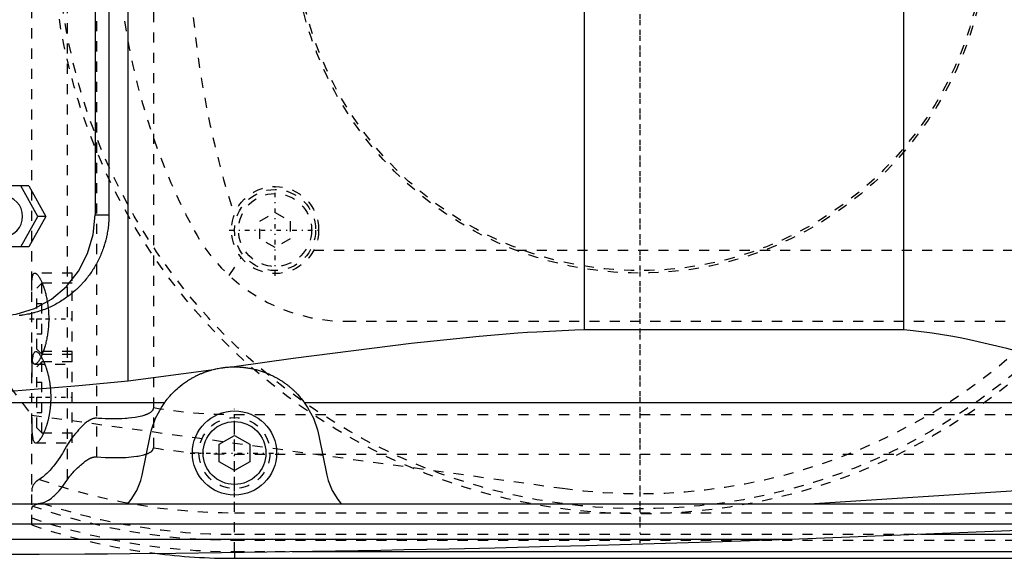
# Model space of a CAD drawing. Extents: x -502 to 139, y -105 to 105.
# Tile 8 of 13: x -261 to -164, y -62 to -9. Entities that reach past the tile are written whole.
import ezdxf

# ---------------------------------------------------------------- set-up
doc = ezdxf.new("R2010")
doc.units = 0
doc.linetypes.add('CENTER', pattern=[1.5, 0.45, -0.5, 0.05, -0.5])
doc.linetypes.add('DASHED', pattern=[2, 1, -1])
for name, color, linetype in [('AM_0', 7, 'CONTINUOUS'), ('AM_3', 7, 'DASHED'), ('AM_7', 7, 'CENTER')]:
    doc.layers.add(name, color=color, linetype=linetype)

msp = doc.modelspace()

# ---------------------------------------------------------------- linework, layer by layer
at = {"layer": 'AM_0', "color": 7, "linetype": 'CONTINUOUS'}
for p, q in [((-250.5, -44.917), (-250.5, 44.917)), ((-205.5, -39.86), (-205.5, 39.86)), ((-174, -39.86), (-174, 39.86)), ((-253.748, 28.5), (-253.748, -28.5)), ((-252.38, 28.5), (-252.38, -28.5)), ((-260.285, -25.65), (-264.408, -25.65)), ((-259.389, -28.65), (-261.062, -25.65)), ((-260.285, -25.65), (-258.612, -28.65)), ((-261.062, -31.65), (-259.389, -28.65)), ((-258.612, -28.65), (-260.285, -31.65)), ((-258.612, -28.65), (-259.389, -28.65)), ((-253.748, -28.5), (-252.38, -28.5)), ((-260.285, -31.65), (-264.408, -31.65)), ((-174, -39.86), (-205.5, -39.86)), ((-242.284, -43.813), (-250.5, -44.917)), ((-279.157, -47), (-246.874, -47)), ((-233.126, -47), (-142.188, -47)), ((-249.12, -54.195), (-248.33, -50.306)), ((-241.5, -51.134), (-240, -50.268)), ((-240, -50.268), (-238.5, -51.134)), ((-231.67, -50.306), (-230.88, -54.195)), ((-241.5, -52.866), (-241.5, -51.134)), ((-238.5, -51.134), (-238.5, -52.866)), ((-240, -53.732), (-241.5, -52.866)), ((-238.5, -52.866), (-240, -53.732)), ((-183.323, -57), (-160, -55.5)), ((-394.399, -57), (-142.934, -57)), ((-362.758, -59), (-152.303, -59)), ((-185.14, -60.5), (-160, -59.5)), ((-172.313, -60.021), (-90, -60.021)), ((-331.043, -60.5), (-185.14, -60.5)), ((-240, -61.811), (-240, -62.388)), ((-234.304, -61.724), (-90, -61.724)), ((-240, -62.388), (-90, -62.388))]:
    msp.add_line(p, q, dxfattribs=at)
for points in [[(-262.821, -30.65), (-262.444, -30.612), (-262.082, -30.498), (-261.748, -30.313), (-261.455, -30.064), (-261.215, -29.761), (-261.036, -29.415), (-260.926, -29.04), (-260.889, -28.65), (-260.926, -28.26), (-261.036, -27.885), (-261.215, -27.539), (-261.455, -27.236), (-261.748, -26.987), (-262.082, -26.802), (-262.444, -26.688), (-262.821, -26.65)], [(-263.407, -38.5), (-261.523, -38.308), (-259.711, -37.739), (-258.041, -36.815), (-256.577, -35.571), (-255.376, -34.056), (-254.483, -32.327), (-253.934, -30.451), (-253.748, -28.5)]]:
    msp.add_lwpolyline(points, dxfattribs=at)
for points in [[(-252.38, -28.5, 0), (-252.38, -28.57, 0), (-252.382, -28.711, 0), (-252.386, -28.852, 0), (-252.389, -28.922, 0), (-252.392, -28.993, 0), (-252.4, -29.136, 0), (-252.41, -29.278, 0), (-252.422, -29.421, 0), (-252.437, -29.564, 0), (-252.453, -29.708, 0), (-252.462, -29.78, 0), (-252.471, -29.852, 0), (-252.492, -29.995, 0), (-252.515, -30.139, 0), (-252.54, -30.283, 0), (-252.567, -30.427, 0), (-252.596, -30.571, 0), (-252.611, -30.642, 0), (-252.627, -30.714, 0), (-252.66, -30.857, 0), (-252.696, -31.001, 0), (-252.715, -31.072, 0), (-252.734, -31.143, 0), (-252.774, -31.285, 0), (-252.816, -31.427, 0), (-252.837, -31.498, 0), (-252.86, -31.568, 0), (-252.906, -31.709, 0), (-252.954, -31.849, 0), (-253.005, -31.989, 0), (-253.057, -32.127, 0), (-253.112, -32.265, 0), (-253.14, -32.334, 0), (-253.168, -32.402, 0), (-253.227, -32.538, 0), (-253.287, -32.674, 0), (-253.35, -32.808, 0), (-253.414, -32.941, 0), (-253.481, -33.073, 0), (-253.514, -33.139, 0), (-253.549, -33.204, 0), (-253.619, -33.334, 0), (-253.691, -33.463, 0), (-253.764, -33.591, 0), (-253.84, -33.717, 0), (-253.917, -33.842, 0), (-253.956, -33.904, 0), (-253.996, -33.965, 0), (-254.076, -34.087, 0), (-254.158, -34.208, 0), (-254.242, -34.327, 0), (-254.327, -34.444, 0), (-254.413, -34.56, 0), (-254.457, -34.618, 0), (-254.501, -34.675, 0), (-254.59, -34.788, 0), (-254.681, -34.899, 0), (-254.773, -35.008, 0), (-254.865, -35.116, 0), (-254.96, -35.222, 0), (-255.007, -35.274, 0), (-255.055, -35.326, 0), (-255.151, -35.428, 0), (-255.248, -35.528, 0), (-255.297, -35.578, 0), (-255.346, -35.627, 0), (-255.446, -35.724, 0), (-255.548, -35.821, 0), (-255.599, -35.869, 0), (-255.651, -35.917, 0), (-255.756, -36.011, 0), (-255.863, -36.105, 0), (-255.972, -36.197, 0), (-256.082, -36.288, 0), (-256.194, -36.377, 0), (-256.251, -36.422, 0), (-256.308, -36.465, 0), (-256.423, -36.552, 0), (-256.54, -36.637, 0), (-256.658, -36.721, 0), (-256.777, -36.803, 0), (-256.898, -36.884, 0), (-256.96, -36.924, 0), (-257.021, -36.963, 0), (-257.145, -37.04, 0), (-257.27, -37.116, 0), (-257.396, -37.19, 0), (-257.524, -37.262, 0), (-257.652, -37.332, 0), (-257.717, -37.366, 0), (-257.782, -37.4, 0), (-257.913, -37.466, 0), (-258.045, -37.531, 0), (-258.178, -37.594, 0), (-258.312, -37.654, 0), (-258.446, -37.713, 0), (-258.514, -37.741, 0), (-258.582, -37.769, 0), (-258.718, -37.824, 0), (-258.855, -37.876, 0), (-258.993, -37.927, 0), (-259.131, -37.975, 0), (-259.27, -38.021, 0), (-259.34, -38.043, 0), (-259.41, -38.065, 0), (-259.55, -38.107, 0), (-259.69, -38.147, 0), (-259.761, -38.166, 0), (-259.831, -38.185, 0), (-259.972, -38.22, 0), (-260.114, -38.254, 0), (-260.185, -38.27, 0), (-260.256, -38.285, 0), (-260.397, -38.314, 0), (-260.539, -38.341, 0), (-260.681, -38.366, 0), (-260.823, -38.388, 0), (-260.965, -38.409, 0), (-261.036, -38.418, 0), (-261.107, -38.427, 0), (-261.248, -38.444, 0)], [(-205.5, -39.86, 0), (-206.43, -39.89, 0), (-208.299, -39.966, 0), (-210.177, -40.065, 0), (-211.12, -40.123, 0), (-212.065, -40.186, 0), (-213.961, -40.328, 0), (-215.865, -40.489, 0), (-222.579, -41.184, 0), (-234.206, -42.688, 0), (-240.037, -43.5, 0)], [(-142.188, -47, 0), (-142.98, -46.892, 0), (-144.589, -46.634, 0), (-146.229, -46.323, 0), (-147.06, -46.149, 0), (-147.897, -45.965, 0), (-149.593, -45.566, 0), (-151.313, -45.133, 0), (-153.055, -44.671, 0), (-154.817, -44.188, 0), (-156.595, -43.689, 0), (-157.491, -43.436, 0), (-158.389, -43.183, 0), (-160.196, -42.676, 0), (-162.014, -42.178, 0), (-163.842, -41.698, 0), (-165.677, -41.246, 0), (-167.519, -40.832, 0), (-168.442, -40.644, 0), (-169.367, -40.47, 0), (-171.218, -40.169, 0), (-173.072, -39.943, 0), (-174, -39.86, 0)], [(-242.284, -43.813, 0), (-242.222, -43.795, 0), (-242.097, -43.763, 0), (-241.972, -43.732, 0), (-241.909, -43.717, 0), (-241.847, -43.703, 0), (-241.721, -43.676, 0), (-241.596, -43.651, 0), (-241.47, -43.628, 0), (-241.344, -43.607, 0), (-241.219, -43.588, 0), (-241.156, -43.579, 0), (-241.093, -43.571, 0), (-240.967, -43.555, 0), (-240.842, -43.542, 0), (-240.717, -43.53, 0), (-240.593, -43.521, 0), (-240.468, -43.513, 0), (-240.406, -43.51, 0), (-240.344, -43.507, 0), (-240.221, -43.503, 0), (-240.098, -43.501, 0), (-240.037, -43.5, 0)], [(-240.037, -43.5, 0), (-239.985, -43.5, 0), (-239.881, -43.501, 0), (-239.777, -43.503, 0), (-239.724, -43.504, 0), (-239.672, -43.506, 0), (-239.566, -43.511, 0), (-239.46, -43.517, 0), (-239.353, -43.525, 0), (-239.247, -43.533, 0), (-239.14, -43.544, 0), (-239.086, -43.549, 0), (-239.033, -43.555, 0), (-238.925, -43.568, 0), (-238.818, -43.583, 0), (-238.711, -43.598, 0), (-238.605, -43.615, 0), (-238.498, -43.634, 0), (-238.445, -43.643, 0), (-238.392, -43.653, 0), (-238.287, -43.674, 0), (-238.182, -43.697, 0), (-238.129, -43.708, 0), (-238.077, -43.72, 0), (-237.974, -43.745, 0), (-237.871, -43.771, 0), (-237.819, -43.784, 0), (-237.768, -43.798, 0), (-237.667, -43.826, 0), (-237.567, -43.856, 0), (-237.468, -43.886, 0), (-237.369, -43.917, 0), (-237.272, -43.95, 0), (-237.224, -43.966, 0), (-237.177, -43.983, 0), (-237.082, -44.017, 0), (-236.989, -44.051, 0), (-236.897, -44.087, 0), (-236.807, -44.123, 0), (-236.718, -44.159, 0), (-236.674, -44.178, 0), (-236.63, -44.196, 0), (-236.545, -44.234, 0), (-236.461, -44.272, 0), (-236.378, -44.31, 0), (-236.297, -44.349, 0), (-236.218, -44.388, 0), (-236.179, -44.407, 0), (-236.139, -44.427, 0), (-236.062, -44.467, 0), (-235.985, -44.508, 0), (-235.91, -44.549, 0), (-235.836, -44.59, 0), (-235.762, -44.632, 0), (-235.726, -44.653, 0), (-235.69, -44.674, 0), (-235.619, -44.716, 0), (-235.549, -44.759, 0), (-235.48, -44.802, 0), (-235.412, -44.845, 0), (-235.345, -44.888, 0), (-235.312, -44.91, 0), (-235.279, -44.932, 0), (-235.214, -44.976, 0), (-235.15, -45.019, 0), (-235.119, -45.041, 0), (-235.087, -45.063, 0), (-235.026, -45.108, 0), (-234.965, -45.152, 0), (-234.935, -45.174, 0), (-234.905, -45.196, 0), (-234.847, -45.24, 0), (-234.789, -45.285, 0), (-234.733, -45.329, 0), (-234.677, -45.373, 0), (-234.623, -45.417, 0), (-234.596, -45.439, 0), (-234.57, -45.461, 0), (-234.517, -45.505, 0), (-234.466, -45.548, 0), (-234.416, -45.592, 0), (-234.366, -45.635, 0), (-234.318, -45.678, 0), (-234.294, -45.7, 0), (-234.271, -45.721, 0), (-234.224, -45.764, 0), (-234.179, -45.806, 0), (-234.135, -45.848, 0), (-234.092, -45.889, 0), (-234.049, -45.931, 0), (-234.028, -45.951, 0), (-234.008, -45.971, 0), (-233.967, -46.012, 0), (-233.928, -46.052, 0), (-233.797, -46.189, 0), (-233.598, -46.409, 0), (-233.51, -46.511, 0), (-233.429, -46.608, 0), (-233.288, -46.784, 0), (-233.174, -46.935, 0), (-233.126, -47, 0)], [(-246.874, -47, 0), (-246.836, -46.949, 0), (-246.749, -46.833, 0), (-246.646, -46.701, 0), (-246.588, -46.629, 0), (-246.526, -46.553, 0), (-246.387, -46.391, 0), (-246.229, -46.216, 0), (-246.051, -46.03, 0), (-245.851, -45.834, 0), (-245.629, -45.631, 0), (-245.509, -45.527, 0), (-245.384, -45.422, 0), (-245.115, -45.211, 0), (-244.822, -45, 0), (-244.641, -44.879, 0), (-244.587, -44.844, 0), (-244.533, -44.81, 0), (-244.506, -44.793, 0), (-244.478, -44.775, 0), (-244.423, -44.741, 0), (-244.367, -44.707, 0), (-244.31, -44.674, 0), (-244.253, -44.64, 0), (-244.194, -44.607, 0), (-244.165, -44.59, 0), (-244.136, -44.574, 0), (-244.076, -44.541, 0), (-244.016, -44.509, 0), (-243.955, -44.476, 0), (-243.894, -44.444, 0), (-243.832, -44.413, 0), (-243.801, -44.397, 0), (-243.769, -44.381, 0), (-243.706, -44.35, 0), (-243.642, -44.32, 0), (-243.609, -44.304, 0), (-243.577, -44.289, 0), (-243.51, -44.259, 0), (-243.443, -44.229, 0), (-243.409, -44.214, 0), (-243.375, -44.199, 0), (-243.305, -44.169, 0), (-243.235, -44.14, 0), (-243.164, -44.111, 0), (-243.092, -44.082, 0), (-243.019, -44.054, 0), (-242.982, -44.04, 0), (-242.945, -44.026, 0), (-242.87, -43.999, 0), (-242.794, -43.972, 0), (-242.717, -43.946, 0), (-242.64, -43.92, 0), (-242.562, -43.895, 0), (-242.523, -43.883, 0), (-242.484, -43.871, 0), (-242.404, -43.847, 0), (-242.324, -43.824, 0), (-242.284, -43.813, 0)], [(-250.5, -44.917, 0), (-255.359, -45.37, 0), (-264.994, -46.163, 0), (-274.482, -46.775, 0), (-279.157, -47, 0)], [(-248.33, -50.306, 0), (-248.188, -49.717, 0), (-247.779, -48.575, 0), (-247.213, -47.503, 0), (-246.874, -47, 0)], [(-233.126, -47, 0), (-232.787, -47.503, 0), (-232.221, -48.575, 0), (-231.812, -49.717, 0), (-231.67, -50.306, 0)], [(-250.528, -57, 0), (-250.193, -56.591, 0), (-249.637, -55.691, 0), (-249.248, -54.709, 0), (-249.12, -54.195, 0)], [(-230.88, -54.195, 0), (-230.752, -54.709, 0), (-230.363, -55.691, 0), (-229.807, -56.591, 0), (-229.472, -57, 0)], [(-266, -62, 0), (-263.753, -61.994, 0), (-259.26, -61.975, 0), (-254.767, -61.948, 0), (-252.521, -61.932, 0), (-250.274, -61.913, 0), (-245.781, -61.87, 0), (-241.288, -61.819, 0), (-236.795, -61.76, 0), (-232.303, -61.693, 0), (-227.81, -61.618, 0), (-225.564, -61.577, 0), (-223.318, -61.534, 0), (-218.826, -61.443, 0), (-214.334, -61.343, 0), (-209.842, -61.236, 0), (-205.35, -61.12, 0), (-200.858, -60.997, 0), (-198.613, -60.932, 0), (-196.367, -60.865, 0), (-191.876, -60.725, 0), (-187.385, -60.577, 0), (-185.14, -60.5, 0)]]:
    msp.add_polyline3d(points, dxfattribs=at)
for radius in [4.15, 3.1]:
    msp.add_circle((-240, -52), radius, dxfattribs=at)
msp.add_arc((-240, 0), 62.388, 262.76396, 270, dxfattribs=at)
at = {"layer": 'AM_3', "color": 6, "linetype": 'DASHED'}
for p, q in [((-260, -59.095), (-260, 59.095)), ((-256.475, -54.6), (-256.475, 54.6)), ((-253.581, -52.378), (-253.581, 52.378)), ((-248, 51.492), (-248, -51.492)), ((-237.5, -29.134), (-236, -28.268)), ((-236, -28.268), (-234.5, -29.134)), ((-237.5, -30.866), (-237.5, -29.134)), ((-234.5, -29.134), (-234.5, -30.866)), ((-236, -31.732), (-237.5, -30.866)), ((-234.5, -30.866), (-236, -31.732)), ((-232.193, -32), (-147.807, -32)), ((-240.539, -34.484), (-239.326, -32.725)), ((-256, -34.25), (-259.686, -34.25)), ((-256, -51), (-256, -34.25)), ((-259, -35.25), (-259.5, -35.75)), ((-259.5, -41.75), (-259.5, -35.75)), ((-256, -35.25), (-259, -35.25)), ((-259, -42.25), (-259, -35.25)), ((-259.5, -37.25), (-259, -37.25)), ((-259.5, -38.75), (-259, -38.75)), ((-229, -39), (-151, -39)), ((-259.5, -40.25), (-259, -40.25)), ((-256, -42), (-259.589, -42)), ((-259.5, -41.75), (-259, -42.25)), ((-259, -42.25), (-256, -42.25)), ((-259.686, -43.25), (-256, -43.25)), ((-259, -43), (-259.5, -43.5)), ((-259.5, -49.5), (-259.5, -43.5)), ((-256, -43), (-259, -43)), ((-259, -50), (-259, -43)), ((-259.5, -45), (-259, -45)), ((-259.5, -46.5), (-259, -46.5)), ((-260.008, -48.25), (-207.655, -55.474)), ((-259.5, -48), (-259, -48)), ((-240, -61.811), (-240, -48.192)), ((-240, -48.192), (50, -48.192)), ((-259.5, -49.5), (-259, -50)), ((-259, -50), (-256, -50)), ((-259.589, -51), (-256, -51)), ((-240, -52.11), (50, -52.11)), ((-240, -57.893), (50, -57.893)), ((-240, -60.021), (-172.313, -60.021)), ((-240, -60.596), (50, -60.596)), ((-240, -61.724), (-234.304, -61.724))]:
    msp.add_line(p, q, dxfattribs=at)
for points in [[(-260, -35.962, 0), (-260, -35.874, 0), (-259.999, -35.706, 0), (-259.997, -35.548, 0), (-259.995, -35.472, 0), (-259.993, -35.397, 0), (-259.988, -35.253, 0), (-259.981, -35.115, 0), (-259.972, -34.985, 0), (-259.96, -34.865, 0), (-259.946, -34.754, 0), (-259.939, -34.702, 0), (-259.93, -34.653, 0), (-259.911, -34.563, 0), (-259.889, -34.484, 0), (-259.865, -34.417, 0), (-259.838, -34.361, 0), (-259.808, -34.316, 0), (-259.792, -34.298, 0), (-259.776, -34.283, 0), (-259.741, -34.262, 0), (-259.705, -34.251, 0), (-259.686, -34.25, 0)], [(-259.686, -34.25, 0), (-259.674, -34.25, 0), (-259.651, -34.254, 0), (-259.626, -34.261, 0), (-259.613, -34.266, 0), (-259.6, -34.272, 0), (-259.574, -34.287, 0), (-259.546, -34.306, 0), (-259.518, -34.328, 0), (-259.488, -34.354, 0), (-259.458, -34.384, 0), (-259.443, -34.401, 0), (-259.428, -34.418, 0), (-259.396, -34.456, 0), (-259.364, -34.497, 0), (-259.332, -34.542, 0), (-259.299, -34.591, 0), (-259.265, -34.643, 0), (-259.248, -34.67, 0), (-259.232, -34.699, 0), (-259.198, -34.758, 0), (-259.163, -34.82, 0), (-259.146, -34.853, 0), (-259.129, -34.886, 0), (-259.095, -34.955, 0), (-259.06, -35.026, 0), (-259.043, -35.063, 0), (-259.026, -35.101, 0), (-258.992, -35.178, 0), (-258.959, -35.258, 0), (-258.925, -35.34, 0), (-258.893, -35.424, 0), (-258.86, -35.51, 0), (-258.845, -35.554, 0), (-258.829, -35.598, 0), (-258.798, -35.688, 0), (-258.767, -35.782, 0), (-258.736, -35.88, 0), (-258.706, -35.98, 0), (-258.676, -36.083, 0), (-258.661, -36.136, 0), (-258.646, -36.19, 0), (-258.618, -36.299, 0), (-258.59, -36.411, 0), (-258.563, -36.525, 0), (-258.537, -36.642, 0), (-258.513, -36.761, 0), (-258.501, -36.821, 0), (-258.489, -36.882, 0), (-258.467, -37.004, 0), (-258.446, -37.129, 0), (-258.426, -37.255, 0), (-258.408, -37.383, 0), (-258.392, -37.511, 0), (-258.384, -37.576, 0), (-258.377, -37.641, 0), (-258.363, -37.771, 0), (-258.351, -37.902, 0), (-258.341, -38.033, 0), (-258.333, -38.164, 0), (-258.326, -38.295, 0), (-258.324, -38.361, 0), (-258.321, -38.426, 0), (-258.318, -38.556, 0), (-258.317, -38.686, 0), (-258.316, -38.75, 0), (-258.317, -38.814, 0), (-258.318, -38.944, 0), (-258.321, -39.074, 0), (-258.324, -39.139, 0), (-258.326, -39.205, 0), (-258.333, -39.336, 0), (-258.341, -39.467, 0), (-258.351, -39.598, 0), (-258.363, -39.729, 0), (-258.377, -39.859, 0), (-258.384, -39.924, 0), (-258.392, -39.989, 0), (-258.408, -40.117, 0), (-258.426, -40.245, 0), (-258.446, -40.371, 0), (-258.467, -40.496, 0), (-258.489, -40.618, 0), (-258.501, -40.679, 0), (-258.513, -40.739, 0), (-258.537, -40.858, 0), (-258.563, -40.975, 0), (-258.59, -41.089, 0), (-258.618, -41.201, 0), (-258.646, -41.31, 0), (-258.661, -41.364, 0), (-258.676, -41.417, 0), (-258.706, -41.52, 0), (-258.736, -41.62, 0), (-258.767, -41.718, 0), (-258.798, -41.812, 0), (-258.829, -41.902, 0), (-258.845, -41.946, 0), (-258.86, -41.99, 0), (-258.893, -42.076, 0), (-258.925, -42.16, 0), (-258.959, -42.242, 0), (-258.992, -42.322, 0), (-259.026, -42.399, 0), (-259.043, -42.437, 0), (-259.06, -42.474, 0), (-259.095, -42.545, 0), (-259.129, -42.614, 0), (-259.146, -42.647, 0), (-259.163, -42.68, 0), (-259.198, -42.742, 0), (-259.232, -42.801, 0), (-259.248, -42.83, 0), (-259.265, -42.857, 0), (-259.299, -42.909, 0), (-259.332, -42.958, 0), (-259.364, -43.003, 0), (-259.396, -43.044, 0), (-259.428, -43.082, 0), (-259.443, -43.099, 0), (-259.458, -43.116, 0), (-259.488, -43.146, 0), (-259.518, -43.172, 0), (-259.546, -43.194, 0), (-259.574, -43.213, 0), (-259.6, -43.228, 0), (-259.613, -43.234, 0), (-259.626, -43.239, 0), (-259.651, -43.246, 0), (-259.674, -43.25, 0), (-259.686, -43.25, 0)], [(-259.686, -43.25, 0), (-259.705, -43.249, 0), (-259.741, -43.238, 0), (-259.776, -43.217, 0), (-259.792, -43.202, 0), (-259.808, -43.184, 0), (-259.838, -43.139, 0), (-259.865, -43.083, 0), (-259.889, -43.016, 0), (-259.911, -42.937, 0), (-259.93, -42.847, 0), (-259.939, -42.798, 0), (-259.946, -42.746, 0), (-259.96, -42.635, 0), (-259.972, -42.515, 0), (-259.981, -42.385, 0), (-259.988, -42.247, 0), (-259.993, -42.103, 0), (-259.995, -42.028, 0), (-259.997, -41.952, 0), (-259.999, -41.794, 0), (-260, -41.626, 0), (-260, -41.538, 0)], [(-259.589, -42, 0), (-259.616, -42.002, 0), (-259.667, -42.018, 0), (-259.716, -42.05, 0), (-259.738, -42.073, 0), (-259.76, -42.1, 0), (-259.801, -42.167, 0), (-259.837, -42.252, 0), (-259.869, -42.353, 0), (-259.897, -42.471, 0), (-259.921, -42.605, 0), (-259.931, -42.677, 0), (-259.941, -42.753, 0), (-259.957, -42.915, 0), (-259.97, -43.089, 0), (-259.98, -43.272, 0), (-259.987, -43.466, 0), (-259.993, -43.674, 0), (-259.995, -43.783, 0), (-259.997, -43.896, 0), (-259.999, -44.13, 0), (-260, -44.375, 0), (-260, -44.502, 0)], [(-259.064, -42.476, 0), (-259.081, -42.45, 0), (-259.114, -42.4, 0), (-259.147, -42.353, 0), (-259.163, -42.331, 0), (-259.179, -42.309, 0), (-259.211, -42.268, 0), (-259.243, -42.229, 0), (-259.274, -42.194, 0), (-259.305, -42.161, 0), (-259.335, -42.132, 0), (-259.35, -42.118, 0), (-259.365, -42.105, 0), (-259.394, -42.082, 0), (-259.423, -42.061, 0), (-259.45, -42.044, 0), (-259.477, -42.029, 0), (-259.504, -42.017, 0), (-259.516, -42.013, 0), (-259.529, -42.009, 0), (-259.554, -42.003, 0), (-259.578, -42, 0), (-259.589, -42, 0)], [(-258.787, -42.999, 0), (-258.832, -42.901, 0), (-258.925, -42.717, 0), (-259.018, -42.551, 0), (-259.064, -42.476, 0)], [(-258.681, -43.249, 0), (-258.698, -43.206, 0), (-258.733, -43.122, 0), (-258.769, -43.04, 0), (-258.787, -42.999, 0)], [(-258.787, -50.001, 0), (-258.777, -49.979, 0), (-258.758, -49.935, 0), (-258.738, -49.89, 0), (-258.729, -49.868, 0), (-258.719, -49.845, 0), (-258.7, -49.799, 0), (-258.681, -49.753, 0), (-258.663, -49.706, 0), (-258.644, -49.658, 0), (-258.626, -49.61, 0), (-258.617, -49.586, 0), (-258.608, -49.561, 0), (-258.59, -49.511, 0), (-258.572, -49.46, 0), (-258.554, -49.408, 0), (-258.536, -49.355, 0), (-258.518, -49.301, 0), (-258.51, -49.273, 0), (-258.501, -49.246, 0), (-258.484, -49.19, 0), (-258.466, -49.134, 0), (-258.458, -49.105, 0), (-258.449, -49.076, 0), (-258.433, -49.018, 0), (-258.416, -48.959, 0), (-258.408, -48.929, 0), (-258.4, -48.899, 0), (-258.384, -48.839, 0), (-258.368, -48.777, 0), (-258.352, -48.715, 0), (-258.337, -48.653, 0), (-258.323, -48.589, 0), (-258.315, -48.557, 0), (-258.308, -48.525, 0), (-258.294, -48.46, 0), (-258.28, -48.395, 0), (-258.267, -48.329, 0), (-258.254, -48.263, 0), (-258.242, -48.196, 0), (-258.236, -48.163, 0), (-258.23, -48.129, 0), (-258.218, -48.061, 0), (-258.207, -47.993, 0), (-258.196, -47.924, 0), (-258.186, -47.855, 0), (-258.176, -47.786, 0), (-258.171, -47.751, 0), (-258.167, -47.716, 0), (-258.158, -47.646, 0), (-258.15, -47.576, 0), (-258.142, -47.506, 0), (-258.135, -47.435, 0), (-258.128, -47.365, 0), (-258.125, -47.329, 0), (-258.122, -47.294, 0), (-258.116, -47.223, 0), (-258.111, -47.152, 0), (-258.107, -47.081, 0), (-258.102, -47.01, 0), (-258.099, -46.94, 0), (-258.097, -46.904, 0), (-258.096, -46.869, 0), (-258.093, -46.798, 0), (-258.092, -46.728, 0), (-258.091, -46.693, 0), (-258.09, -46.658, 0), (-258.089, -46.588, 0), (-258.089, -46.518, 0), (-258.089, -46.484, 0), (-258.089, -46.449, 0), (-258.09, -46.379, 0), (-258.091, -46.309, 0), (-258.092, -46.239, 0), (-258.095, -46.168, 0), (-258.097, -46.098, 0), (-258.099, -46.062, 0), (-258.101, -46.027, 0), (-258.104, -45.956, 0), (-258.109, -45.885, 0), (-258.113, -45.814, 0), (-258.119, -45.744, 0), (-258.125, -45.673, 0), (-258.128, -45.637, 0), (-258.131, -45.602, 0), (-258.138, -45.531, 0), (-258.146, -45.461, 0), (-258.154, -45.391, 0), (-258.162, -45.321, 0), (-258.171, -45.251, 0), (-258.176, -45.216, 0), (-258.181, -45.181, 0), (-258.191, -45.112, 0), (-258.201, -45.043, 0), (-258.212, -44.975, 0), (-258.223, -44.907, 0), (-258.235, -44.839, 0), (-258.241, -44.806, 0), (-258.248, -44.772, 0), (-258.26, -44.706, 0), (-258.273, -44.639, 0), (-258.287, -44.574, 0), (-258.301, -44.509, 0), (-258.315, -44.445, 0), (-258.322, -44.413, 0), (-258.33, -44.381, 0), (-258.344, -44.318, 0), (-258.36, -44.255, 0), (-258.367, -44.224, 0), (-258.375, -44.194, 0), (-258.391, -44.133, 0), (-258.407, -44.073, 0), (-258.416, -44.043, 0), (-258.424, -44.013, 0), (-258.44, -43.954, 0), (-258.457, -43.897, 0), (-258.474, -43.84, 0), (-258.492, -43.783, 0), (-258.509, -43.728, 0), (-258.518, -43.701, 0), (-258.527, -43.674, 0), (-258.545, -43.62, 0), (-258.562, -43.568, 0), (-258.58, -43.516, 0), (-258.599, -43.466, 0), (-258.617, -43.416, 0), (-258.626, -43.391, 0), (-258.635, -43.367, 0), (-258.653, -43.319, 0), (-258.672, -43.272, 0), (-258.681, -43.249, 0)], [(-248, -47.523, 0), (-248, -47.528, 0), (-248, -47.537, 0), (-248.001, -47.546, 0), (-248.001, -47.551, 0), (-248.001, -47.556, 0), (-248.002, -47.565, 0), (-248.003, -47.575, 0), (-248.004, -47.584, 0), (-248.005, -47.594, 0), (-248.007, -47.603, 0), (-248.008, -47.608, 0), (-248.009, -47.612, 0), (-248.011, -47.622, 0), (-248.013, -47.631, 0), (-248.015, -47.64, 0), (-248.017, -47.648, 0), (-248.02, -47.657, 0), (-248.021, -47.661, 0), (-248.023, -47.665, 0), (-248.026, -47.674, 0), (-248.029, -47.682, 0), (-248.03, -47.687, 0), (-248.032, -47.691, 0), (-248.036, -47.7, 0), (-248.039, -47.708, 0), (-248.041, -47.713, 0), (-248.043, -47.717, 0), (-248.047, -47.726, 0), (-248.052, -47.734, 0), (-248.056, -47.743, 0), (-248.061, -47.751, 0), (-248.065, -47.759, 0), (-248.068, -47.763, 0), (-248.07, -47.767, 0), (-248.075, -47.775, 0), (-248.08, -47.783, 0), (-248.085, -47.791, 0), (-248.09, -47.798, 0), (-248.095, -47.805, 0), (-248.097, -47.809, 0), (-248.1, -47.812, 0), (-248.105, -47.82, 0), (-248.111, -47.827, 0), (-248.117, -47.834, 0), (-248.123, -47.842, 0), (-248.129, -47.849, 0), (-248.132, -47.852, 0), (-248.135, -47.856, 0), (-248.141, -47.863, 0), (-248.148, -47.87, 0), (-248.171, -47.894, 0), (-248.212, -47.933, 0), (-248.232, -47.95, 0), (-248.252, -47.967, 0), (-248.295, -47.999, 0), (-248.341, -48.03, 0), (-248.388, -48.06, 0), (-248.437, -48.088, 0), (-248.487, -48.115, 0), (-248.512, -48.128, 0), (-248.538, -48.14, 0), (-248.59, -48.164, 0), (-248.642, -48.187, 0), (-248.668, -48.198, 0), (-248.694, -48.209, 0), (-248.746, -48.229, 0), (-248.797, -48.248, 0), (-248.822, -48.257, 0), (-248.847, -48.265, 0), (-248.897, -48.282, 0), (-248.948, -48.298, 0), (-249.131, -48.351, 0), (-249.461, -48.428, 0), (-249.8, -48.489, 0), (-250.137, -48.536, 0), (-250.461, -48.571, 0), (-250.618, -48.585, 0), (-250.776, -48.597, 0), (-251.095, -48.615, 0), (-251.418, -48.627, 0), (-251.744, -48.633, 0), (-252.073, -48.633, 0), (-252.405, -48.628, 0), (-252.571, -48.623, 0), (-252.738, -48.617, 0), (-253.074, -48.601, 0), (-253.412, -48.581, 0), (-253.581, -48.569, 0)], [(-260, -48.498, 0), (-260, -48.625, 0), (-259.999, -48.87, 0), (-259.997, -49.104, 0), (-259.995, -49.217, 0), (-259.993, -49.326, 0), (-259.987, -49.534, 0), (-259.98, -49.728, 0), (-259.97, -49.911, 0), (-259.957, -50.085, 0), (-259.941, -50.247, 0), (-259.931, -50.323, 0), (-259.921, -50.395, 0), (-259.897, -50.529, 0), (-259.869, -50.647, 0), (-259.837, -50.748, 0), (-259.801, -50.833, 0), (-259.76, -50.9, 0), (-259.738, -50.927, 0), (-259.716, -50.95, 0), (-259.667, -50.982, 0), (-259.616, -50.998, 0), (-259.589, -51, 0)], [(-253.581, -48.569, 0), (-253.598, -48.568, 0), (-253.631, -48.567, 0), (-253.665, -48.567, 0), (-253.682, -48.567, 0), (-253.698, -48.568, 0), (-253.732, -48.57, 0), (-253.765, -48.574, 0), (-253.798, -48.578, 0), (-253.831, -48.584, 0), (-253.864, -48.591, 0), (-253.88, -48.594, 0), (-253.896, -48.598, 0), (-253.929, -48.607, 0), (-253.961, -48.617, 0), (-253.993, -48.627, 0), (-254.025, -48.638, 0), (-254.056, -48.65, 0), (-254.072, -48.657, 0), (-254.087, -48.663, 0), (-254.118, -48.677, 0), (-254.148, -48.691, 0), (-254.163, -48.698, 0), (-254.178, -48.705, 0), (-254.208, -48.72, 0), (-254.237, -48.736, 0), (-254.252, -48.744, 0), (-254.267, -48.752, 0), (-254.296, -48.769, 0), (-254.325, -48.786, 0), (-254.354, -48.804, 0), (-254.382, -48.822, 0), (-254.411, -48.841, 0), (-254.425, -48.85, 0), (-254.439, -48.86, 0), (-254.467, -48.879, 0), (-254.494, -48.899, 0), (-254.589, -48.97, 0), (-254.743, -49.095, 0), (-254.896, -49.231, 0), (-255.051, -49.381, 0), (-255.13, -49.46, 0), (-255.209, -49.542, 0), (-255.368, -49.715, 0), (-255.528, -49.897, 0), (-255.688, -50.088, 0), (-255.845, -50.285, 0), (-255.996, -50.482, 0), (-256.069, -50.581, 0), (-256.141, -50.68, 0), (-256.279, -50.878, 0), (-256.412, -51.075, 0), (-256.475, -51.173, 0)], [(-259.589, -51, 0), (-259.572, -50.999, 0), (-259.537, -50.993, 0), (-259.499, -50.981, 0), (-259.48, -50.972, 0), (-259.46, -50.962, 0), (-259.42, -50.937, 0), (-259.378, -50.905, 0), (-259.334, -50.867, 0), (-259.29, -50.823, 0), (-259.244, -50.772, 0), (-259.221, -50.744, 0), (-259.198, -50.715, 0), (-259.15, -50.652, 0), (-259.102, -50.582, 0), (-259.054, -50.507, 0), (-259.005, -50.427, 0), (-258.956, -50.341, 0), (-258.932, -50.296, 0), (-258.907, -50.249, 0), (-258.859, -50.153, 0), (-258.811, -50.052, 0), (-258.787, -50.001, 0)], [(-256.475, -51.173, 0), (-256.555, -51.326, 0), (-256.717, -51.623, 0), (-256.882, -51.906, 0), (-256.966, -52.043, 0), (-257.049, -52.177, 0), (-257.218, -52.435, 0), (-257.387, -52.681, 0), (-257.556, -52.913, 0), (-257.723, -53.132, 0), (-257.889, -53.337, 0), (-257.971, -53.435, 0), (-258.052, -53.53, 0), (-258.211, -53.708, 0), (-258.366, -53.873, 0), (-258.517, -54.024, 0), (-258.663, -54.161, 0), (-258.802, -54.284, 0), (-258.87, -54.34, 0), (-258.936, -54.393, 0), (-259.063, -54.487, 0), (-259.184, -54.568, 0), (-259.241, -54.602, 0)], [(-256.475, -54.6, 0), (-256.404, -54.508, 0), (-256.257, -54.325, 0), (-256.106, -54.145, 0), (-256.03, -54.057, 0), (-255.953, -53.97, 0), (-255.798, -53.799, 0), (-255.642, -53.635, 0), (-255.487, -53.477, 0), (-255.331, -53.327, 0), (-255.177, -53.184, 0), (-255.1, -53.116, 0), (-255.024, -53.051, 0), (-254.872, -52.927, 0), (-254.722, -52.812, 0), (-254.566, -52.704, 0), (-254.471, -52.644, 0), (-254.444, -52.628, 0), (-254.416, -52.612, 0), (-254.402, -52.604, 0), (-254.389, -52.596, 0), (-254.361, -52.581, 0), (-254.333, -52.566, 0), (-254.305, -52.551, 0), (-254.276, -52.537, 0), (-254.247, -52.523, 0), (-254.233, -52.516, 0), (-254.218, -52.509, 0), (-254.189, -52.496, 0), (-254.16, -52.484, 0), (-254.145, -52.478, 0), (-254.13, -52.472, 0), (-254.1, -52.46, 0), (-254.07, -52.449, 0), (-254.055, -52.444, 0), (-254.039, -52.439, 0), (-254.009, -52.429, 0), (-253.978, -52.421, 0), (-253.947, -52.412, 0), (-253.916, -52.405, 0), (-253.884, -52.398, 0), (-253.868, -52.395, 0), (-253.853, -52.392, 0), (-253.821, -52.387, 0), (-253.789, -52.383, 0), (-253.757, -52.38, 0), (-253.726, -52.377, 0), (-253.694, -52.376, 0), (-253.678, -52.375, 0), (-253.662, -52.375, 0), (-253.629, -52.376, 0), (-253.597, -52.377, 0), (-253.581, -52.378, 0)], [(-253.581, -52.378, 0), (-252.746, -52.43, 0), (-251.787, -52.454, 0), (-251.517, -52.453, 0), (-251.249, -52.449, 0), (-251.116, -52.445, 0), (-250.983, -52.44, 0), (-250.72, -52.428, 0), (-250.459, -52.41, 0), (-250.193, -52.388, 0), (-249.917, -52.358, 0), (-249.636, -52.319, 0), (-249.495, -52.296, 0), (-249.355, -52.271, 0), (-249.081, -52.212, 0), (-248.927, -52.173, 0), (-248.884, -52.16, 0), (-248.842, -52.148, 0), (-248.821, -52.142, 0), (-248.8, -52.135, 0), (-248.758, -52.122, 0), (-248.716, -52.108, 0), (-248.695, -52.1, 0)], [(-248.695, -52.1, 0), (-248.67, -52.091, 0), (-248.619, -52.073, 0), (-248.568, -52.052, 0), (-248.543, -52.042, 0), (-248.517, -52.031, 0), (-248.466, -52.008, 0), (-248.416, -51.983, 0), (-248.367, -51.958, 0), (-248.32, -51.93, 0), (-248.274, -51.901, 0), (-248.252, -51.886, 0), (-248.23, -51.871, 0), (-248.189, -51.839, 0), (-248.166, -51.819, 0), (-248.16, -51.813, 0), (-248.153, -51.806, 0), (-248.15, -51.803, 0), (-248.147, -51.8, 0), (-248.14, -51.794, 0), (-248.134, -51.787, 0), (-248.127, -51.78, 0), (-248.121, -51.774, 0), (-248.114, -51.767, 0), (-248.111, -51.763, 0), (-248.108, -51.76, 0), (-248.102, -51.753, 0), (-248.096, -51.745, 0), (-248.091, -51.738, 0), (-248.085, -51.731, 0), (-248.08, -51.724, 0), (-248.077, -51.72, 0), (-248.074, -51.716, 0), (-248.069, -51.709, 0), (-248.065, -51.702, 0), (-248.06, -51.694, 0), (-248.055, -51.687, 0), (-248.051, -51.679, 0), (-248.049, -51.675, 0), (-248.047, -51.671, 0), (-248.042, -51.663, 0), (-248.038, -51.655, 0), (-248.036, -51.651, 0), (-248.034, -51.647, 0), (-248.03, -51.638, 0), (-248.027, -51.63, 0), (-248.025, -51.625, 0), (-248.023, -51.621, 0), (-248.02, -51.612, 0), (-248.017, -51.603, 0), (-248.015, -51.595, 0), (-248.012, -51.586, 0), (-248.01, -51.578, 0), (-248.009, -51.573, 0), (-248.008, -51.569, 0), (-248.006, -51.561, 0), (-248.005, -51.552, 0), (-248.004, -51.543, 0), (-248.002, -51.534, 0), (-248.001, -51.525, 0), (-248.001, -51.52, 0), (-248.001, -51.516, 0), (-248, -51.506, 0), (-248, -51.497, 0), (-248, -51.492, 0)], [(-259.241, -54.602, 0), (-259.284, -54.628, 0), (-259.365, -54.68, 0), (-259.442, -54.735, 0), (-259.478, -54.762, 0), (-259.513, -54.79, 0), (-259.58, -54.848, 0), (-259.641, -54.907, 0), (-259.697, -54.968, 0), (-259.748, -55.031, 0), (-259.795, -55.095, 0), (-259.816, -55.128, 0), (-259.836, -55.161, 0), (-259.872, -55.227, 0), (-259.904, -55.296, 0), (-259.931, -55.365, 0), (-259.954, -55.436, 0), (-259.972, -55.51, 0), (-259.979, -55.547, 0), (-259.986, -55.585, 0), (-259.995, -55.662, 0), (-259.999, -55.741, 0), (-260, -55.781, 0)], [(-259.009, -56.932, 0), (-258.953, -56.922, 0), (-258.838, -56.893, 0), (-258.718, -56.85, 0), (-258.656, -56.824, 0), (-258.593, -56.795, 0), (-258.464, -56.727, 0), (-258.33, -56.647, 0), (-258.192, -56.554, 0), (-258.05, -56.448, 0), (-257.905, -56.329, 0), (-257.832, -56.266, 0), (-257.758, -56.199, 0), (-257.608, -56.056, 0), (-257.456, -55.9, 0), (-257.304, -55.733, 0), (-257.151, -55.554, 0), (-256.998, -55.363, 0), (-256.922, -55.263, 0), (-256.847, -55.16, 0), (-256.696, -54.945, 0), (-256.548, -54.718, 0), (-256.475, -54.6, 0)], [(-260, -57.58, 0), (-259.999, -57.553, 0), (-259.993, -57.501, 0), (-259.982, -57.451, 0), (-259.974, -57.427, 0), (-259.964, -57.403, 0), (-259.941, -57.357, 0), (-259.912, -57.313, 0), (-259.876, -57.27, 0), (-259.834, -57.23, 0), (-259.786, -57.191, 0), (-259.76, -57.173, 0), (-259.732, -57.155, 0), (-259.671, -57.12, 0), (-259.604, -57.088, 0), (-259.53, -57.058, 0), (-259.45, -57.03, 0), (-259.363, -57.004, 0), (-259.317, -56.992, 0), (-259.27, -56.981, 0), (-259.17, -56.96, 0), (-259.064, -56.941, 0), (-259.009, -56.932, 0)]]:
    msp.add_polyline3d(points, dxfattribs=at)
for centre, radius in [((-200, 0), 58), ((-200, 0), 57.5), ((-200, 0), 34.25), ((-200, 0), 34.25), ((-200, 0), 34), ((-236, -30), 4.3), ((-236, -30), 4), ((-236, -30), 3.6), ((-240, -52), 3.5)]:
    msp.add_circle(centre, radius, dxfattribs=at)
for centre, radius, start, end in [((-200, 0), 56, 262.1432, 97.8568), ((-151.5, 0), 93, 162.15864, 197.84136), ((-188.034, 0), 63.5, 183.08207, 208.23661), ((-200, 0), 77, 201.32369, 218.80144), ((-229, -22), 17, 208.23583, 270), ((-240, 0), 48.192, 260.44451, 270), ((-240, 0), 52.11, 261.16895, 270), ((-240, 0), 57.893, 250.58843, 270), ((-240, 0), 60.596, 250.72795, 270), ((-240, 0), 60.021, 251.53681, 270), ((-240, 0), 61.724, 251.09355, 270), ((-240, 0), 62.388, 251.30233, 262.76396)]:
    msp.add_arc(centre, radius, start, end, dxfattribs=at)
at = {"layer": 'AM_7', "color": 4, "linetype": 'CENTER'}
for p, q in [((-200, -60.9), (-200, 60.9)), ((-200, -58.8), (-200, 58.8)), ((-236, -34.515), (-236, -25.485)), ((-240.515, -30), (-231.485, -30)), ((-260.2, -38.75), (-255.8, -38.75)), ((-260.2, -46.5), (-255.8, -46.5)), ((-240, -56.358), (-240, -47.642)), ((-244.357, -52), (-235.643, -52))]:
    msp.add_line(p, q, dxfattribs=at)

doc.saveas('drawing.dxf')
